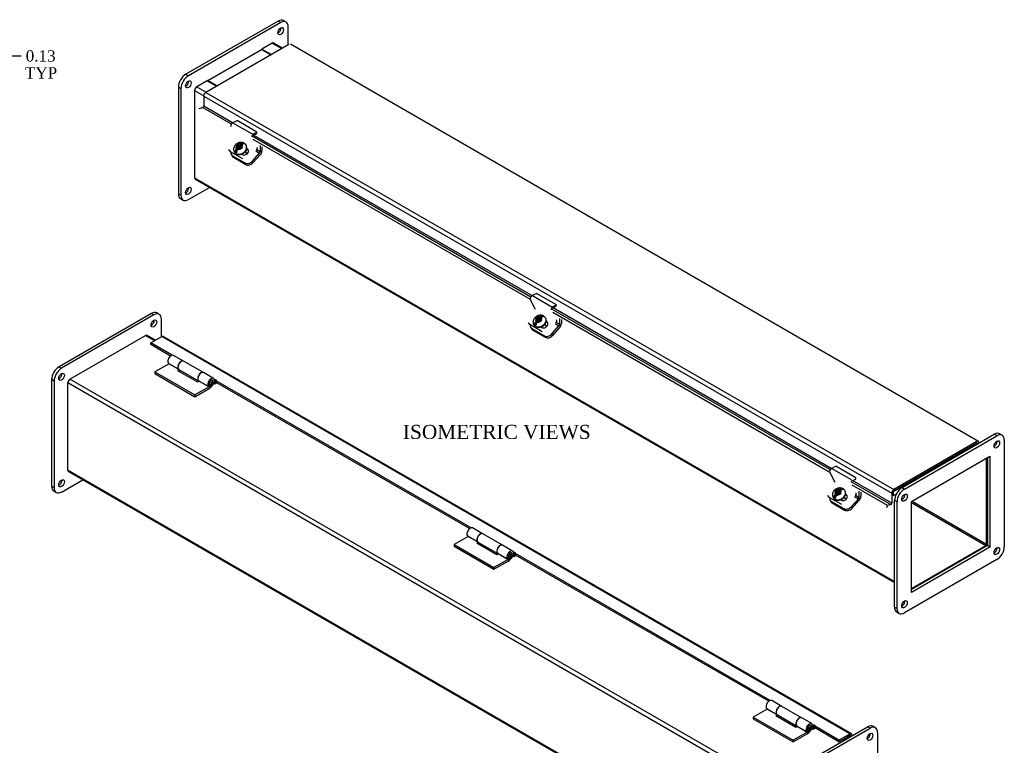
# Model space of a CAD drawing. Header units: inches. Extents: x 2 to 89.5, y 0.7 to 59.6.
# Tile 5 of 5: x 54.7 to 89.5, y 33.9 to 59.6. Entities that reach past the tile are written whole.
import ezdxf
from ezdxf.enums import TextEntityAlignment as Align

# ---------------------------------------------------------------- set-up
doc = ezdxf.new("R2010")
doc.units = ezdxf.units.IN
doc.header["$MEASUREMENT"] = 0
for name, color, linetype in [('COM40176', 7, 'CONTINUOUS'), ('COM49232', 7, 'CONTINUOUS'), ('COM49233', 7, 'CONTINUOUS'), ('COM50014', 7, 'CONTINUOUS'), ('COM52631', 7, 'CONTINUOUS'), ('COM71012', 7, 'CONTINUOUS'), ('DEFAULT', 7, 'CONTINUOUS'), ('GSK11095', 7, 'CONTINUOUS'), ('HNG11000', 7, 'CONTINUOUS'), ('SCS19419', 7, 'CONTINUOUS')]:
    doc.layers.add(name, color=color, linetype=linetype)
doc.styles.add('SEACAD_TIMES_NEW_ROMAN', font='times.ttf')

# ---------------------------------------------------------------- blocks, each defined once
blk = doc.blocks.new('GDIMGGROUP10')
at = {"layer": 'DEFAULT', "linetype": 'Continuous'}
for points in [[(53.155, 58.368), (53.155, 58.201), (53.655, 58.285)], [(54.28, 58.368), (53.78, 58.285), (54.28, 58.201)]]:
    blk.add_hatch(color=136, dxfattribs=at).paths.add_polyline_path(points)
at = {"layer": 'DEFAULT', "color": 136, "linetype": 'Continuous'}
for p, q in [((52.655, 58.285), (53.655, 58.285)), ((53.655, 57.011), (53.655, 58.485)), ((53.78, 56.636), (53.78, 58.485)), ((53.78, 58.285), (54.519, 58.285)), ((54.519, 58.285), (54.719, 58.285))]:
    blk.add_line(p, q, dxfattribs=at)
at = {"layer": 'DEFAULT', "color": 136, "linetype": 'Continuous', "style": 'SEACAD_TIMES_NEW_ROMAN'}
for s, p in [('0.13', (54.887, 58.485)), ('TYP', (54.859, 57.885))]:
    blk.add_text(s, height=0.4, dxfattribs=at).set_placement(p, align=Align.TOP_LEFT)

msp = doc.modelspace()

# ---------------------------------------------------------------- linework, layer by layer
at = {"layer": 'COM40176', "color": 7, "linetype": 'Continuous'}
for p, q in [((62.211, 55.918), (62.37, 55.994)), ((62.918, 55.51), (62.211, 55.918)), ((63.077, 55.585), (62.37, 55.994)), ((62.915, 55.461), (63.074, 55.537)), ((62.918, 55.51), (63.077, 55.585)), ((63.074, 55.537), (63.077, 55.585)), ((62.074, 54.968), (62.091, 54.935)), ((62.119, 54.921), (62.136, 54.888)), ((62.578, 54.634), (62.136, 54.888)), ((62.53, 54.803), (62.554, 54.789)), ((62.751, 54.957), (62.714, 54.978)), ((62.734, 54.989), (62.719, 54.998)), ((62.751, 54.957), (62.734, 54.989)), ((72.948, 49.296), (72.757, 49.66)), ((72.818, 49.794), (72.977, 49.87)), ((73.525, 49.386), (72.818, 49.794)), ((73.684, 49.462), (72.977, 49.87)), ((73.521, 49.337), (73.68, 49.413)), ((73.525, 49.386), (73.684, 49.462)), ((73.68, 49.413), (73.684, 49.462)), ((72.68, 48.844), (72.697, 48.811)), ((73.358, 48.833), (73.321, 48.855)), ((73.341, 48.866), (73.326, 48.875)), ((73.358, 48.833), (73.341, 48.866)), ((72.726, 48.797), (72.743, 48.765)), ((73.184, 48.51), (72.743, 48.765)), ((73.136, 48.679), (73.161, 48.665)), ((83.424, 43.67), (83.583, 43.746)), ((84.131, 43.262), (83.424, 43.67)), ((84.29, 43.338), (83.583, 43.746)), ((83.555, 43.173), (83.364, 43.536)), ((84.128, 43.214), (84.287, 43.29)), ((84.287, 43.29), (84.29, 43.338)), ((83.287, 42.72), (83.304, 42.688)), ((83.333, 42.673), (83.35, 42.641)), ((83.791, 42.386), (83.35, 42.641)), ((83.743, 42.555), (83.767, 42.541)), ((83.964, 42.71), (83.927, 42.731)), ((83.947, 42.742), (83.932, 42.751)), ((83.964, 42.71), (83.947, 42.742))]:
    msp.add_line(p, q, dxfattribs=at)
for centre, major_axis, ratio, start_param, end_param in [((62.206, 55.845), (-0.043, -0.0745), 0.57735, 3.839724, 5.934119), ((62.913, 55.437), (-0.0145, -0.0251), 0.57735, 3.839724, 5.934119), ((62.257, 55.023), (0.166, 0.088), 0.767256, 3.141593, 3.592107), ((62.644, 54.889), (-0.124, -0.065), 0.767256, 0.450514, 3.592107), ((62.661, 54.857), (-0.124, -0.065), 0.767256, 3.311973, 3.592107), ((63.03, 54.991), (-0.043, -0.0745), 0.57735, 1.22173, 2.792527), ((72.812, 49.721), (-0.043, -0.0745), 0.57735, 3.839724, 5.934119), ((73.519, 49.313), (-0.0145, -0.0251), 0.57735, 3.839724, 5.934119), ((73.251, 48.765), (-0.124, -0.065), 0.767256, 0.450514, 3.592107), ((73.268, 48.733), (-0.124, -0.065), 0.767256, 3.311973, 3.592107), ((73.637, 48.867), (-0.043, -0.0745), 0.57735, 1.22173, 2.792527), ((72.863, 48.899), (0.166, 0.088), 0.767256, 3.141593, 3.592107), ((83.419, 43.597), (-0.043, -0.0745), 0.57735, 3.839724, 5.934119), ((83.47, 42.775), (0.166, 0.088), 0.767256, 3.141593, 3.592107), ((83.857, 42.642), (-0.124, -0.065), 0.767256, 0.450514, 3.592107), ((83.874, 42.609), (-0.124, -0.065), 0.767256, 3.311973, 3.592107), ((84.243, 42.744), (-0.043, -0.0745), 0.57735, 1.22173, 2.792527)]:
    msp.add_ellipse(centre, major_axis=major_axis, ratio=ratio, start_param=start_param, end_param=end_param, dxfattribs=at)
at = {"layer": 'COM49232', "color": 7, "linetype": 'Continuous'}
for p, q in [((63.62, 58.738), (63.254, 58.527)), ((63.62, 58.738), (63.952, 58.546)), ((63.983, 58.565), (63.674, 58.743)), ((63.254, 58.527), (63.586, 58.335)), ((63.254, 58.502), (63.254, 58.527)), ((61.31, 57.404), (60.944, 57.193)), ((61.31, 57.404), (61.641, 57.213)), ((60.868, 57.061), (60.868, 53.971)), ((60.868, 57.061), (61.189, 56.875)), ((60.944, 57.193), (61.276, 57.002)), ((60.868, 53.971), (85.66, 39.657)), ((60.89, 53.922), (85.66, 39.621)), ((56.453, 46.832), (59.128, 48.376)), ((59.449, 48.191), (59.128, 48.376)), ((59.48, 48.21), (59.182, 48.382)), ((81.289, 32.492), (56.453, 46.832)), ((56.376, 43.61), (56.376, 46.699)), ((81.213, 32.36), (56.376, 46.699)), ((88.924, 40.98), (88.924, 44.03)), ((81.169, 29.295), (56.376, 43.61)), ((56.399, 43.56), (81.169, 29.259)), ((85.679, 42.736), (85.704, 42.722)), ((85.917, 42.599), (85.946, 42.582)), ((85.993, 42.731), (86.023, 42.714)), ((86.257, 42.461), (88.899, 40.936)), ((86.283, 42.505), (88.924, 40.98)), ((86.257, 39.411), (88.899, 40.936)), ((83.922, 34.062), (83.872, 34.09))]:
    msp.add_line(p, q, dxfattribs=at)
for centre, major_axis, start_param, end_param in [((63.62, 58.65), (-0.054, -0.0935), 3.141593, 3.926991), ((60.944, 57.105), (0.054, 0.0935), 0.785398, 2.356194), ((60.944, 54.015), (0.054, 0.0935), 2.356194, 3.141593), ((59.128, 48.288), (-0.054, -0.0935), 3.141593, 3.926991), ((56.453, 46.743), (-0.054, -0.0935), 3.926991, 5.497787), ((56.453, 43.654), (0.054, 0.0935), 2.356194, 3.141593), ((88.899, 40.965), (-0.018, -0.0312), 0.785398, 2.356194)]:
    msp.add_ellipse(centre, major_axis=major_axis, ratio=0.57735, start_param=start_param, end_param=end_param, dxfattribs=at)
at = {"layer": 'COM49233', "color": 7, "linetype": 'Continuous'}
for p, q in [((64.206, 58.693), (61.265, 56.995)), ((88.632, 44.627), (64.26, 58.699)), ((61.189, 56.863), (61.189, 56.504)), ((61.189, 56.863), (85.561, 42.792)), ((61.265, 56.995), (85.638, 42.924)), ((62.207, 55.916), (61.189, 56.504)), ((61.034, 56.422), (61.157, 56.457)), ((61.157, 56.457), (62.166, 55.875)), ((72.814, 49.792), (62.959, 55.482)), ((62.902, 55.45), (72.772, 49.751)), ((72.762, 49.651), (62.946, 55.318)), ((73.508, 49.326), (83.379, 43.627)), ((83.368, 43.527), (73.552, 49.194)), ((83.42, 43.668), (73.565, 49.358)), ((59.316, 48.114), (59.703, 48.338)), ((84.076, 34.267), (59.703, 48.338)), ((84.13, 34.272), (59.757, 48.343)), ((59.316, 48.056), (59.316, 48.114)), ((60.069, 47.679), (59.316, 48.114)), ((60.016, 47.651), (59.316, 48.056)), ((61.592, 46.8), (61.567, 46.815)), ((61.592, 46.741), (61.569, 46.755)), ((61.592, 46.8), (61.592, 46.741)), ((61.635, 46.717), (61.635, 46.775)), ((70.664, 41.562), (61.635, 46.775)), ((70.611, 41.534), (61.635, 46.717)), ((88.578, 44.622), (85.638, 42.924)), ((88.578, 44.563), (85.638, 42.865)), ((88.578, 44.563), (88.604, 44.548)), ((88.604, 44.534), (88.604, 44.548)), ((88.655, 44.564), (88.655, 44.578)), ((84.115, 43.203), (85.53, 42.386)), ((85.407, 42.35), (84.159, 43.071)), ((85.561, 42.433), (84.172, 43.235)), ((85.561, 42.792), (85.561, 42.433)), ((85.612, 42.821), (85.612, 42.697)), ((85.394, 42.286), (85.407, 42.35)), ((85.53, 42.386), (85.407, 42.35)), ((72.188, 40.683), (72.162, 40.697)), ((72.188, 40.624), (72.164, 40.637)), ((72.188, 40.683), (72.188, 40.624)), ((72.23, 40.599), (72.23, 40.658)), ((81.26, 35.445), (72.23, 40.658)), ((81.206, 35.417), (72.23, 40.599)), ((82.783, 34.565), (82.757, 34.58)), ((82.783, 34.565), (82.783, 34.507)), ((83.688, 34.043), (82.825, 34.541)), ((82.825, 34.482), (82.825, 34.541)), ((82.783, 34.507), (82.76, 34.52)), ((83.688, 33.984), (82.825, 34.482)), ((83.688, 34.043), (84.076, 34.267)), ((83.688, 33.984), (84.076, 34.208)), ((84.101, 34.193), (84.101, 34.166)), ((84.152, 34.223), (84.152, 34.195)), ((83.688, 33.984), (83.688, 34.043))]:
    msp.add_line(p, q, dxfattribs=at)
for centre, major_axis, start_param, end_param in [((61.265, 56.907), (0.054, 0.0935), 0.785398, 2.356194), ((61.163, 56.489), (0.018, 0.0312), 3.682645, 5.497787), ((59.703, 48.25), (-0.054, -0.0935), 3.141593, 3.926991), ((61.614, 46.788), (-0.03, 0), 2.356194, 5.497787), ((61.614, 46.729), (-0.03, 0), 3.926991, 5.497787), ((88.578, 44.534), (-0.018, -0.0312), 2.356194, 3.926991), ((88.578, 44.534), (-0.054, -0.0935), 2.356194, 3.141593), ((85.638, 42.836), (0.054, 0.0935), 0.785398, 2.356194), ((85.638, 42.836), (0.018, 0.0312), 0.785398, 2.356194), ((85.536, 42.418), (0.018, 0.0312), 3.682645, 5.497787), ((72.209, 40.67), (-0.03, 0), 2.356194, 5.497787), ((72.209, 40.612), (-0.03, 0), 3.926991, 5.497787), ((82.804, 34.553), (-0.03, 0), 2.356194, 5.497787), ((82.804, 34.494), (-0.03, 0), 3.926991, 5.497787), ((84.076, 34.178), (-0.054, -0.0935), 2.356194, 3.926991), ((84.076, 34.178), (-0.018, -0.0312), 2.356194, 3.926991)]:
    msp.add_ellipse(centre, major_axis=major_axis, ratio=0.57735, start_param=start_param, end_param=end_param, dxfattribs=at)
at = {"layer": 'COM50014', "color": 7, "linetype": 'Continuous'}
for p, q in [((61.332, 57.417), (63.232, 58.514)), ((63.232, 58.514), (63.564, 58.323)), ((61.663, 57.225), (61.332, 57.417)), ((61.332, 57.417), (61.332, 57.392))]:
    msp.add_line(p, q, dxfattribs=at)
at = {"layer": 'COM52631', "color": 7, "linetype": 'Continuous'}
for p, q in [((63.187, 55.107), (63.187, 54.888)), ((62.165, 54.793), (62.194, 54.739)), ((62.906, 54.549), (63.168, 54.842)), ((62.934, 54.496), (63.196, 54.788)), ((63.035, 54.918), (63.168, 54.842)), ((63.187, 54.888), (63.068, 54.957)), ((63.254, 55.069), (63.254, 54.927)), ((62.211, 54.747), (62.652, 54.492)), ((62.211, 54.747), (62.24, 54.693)), ((62.24, 54.693), (62.681, 54.438)), ((62.652, 54.492), (62.681, 54.438)), ((62.906, 54.549), (62.934, 54.496)), ((73.794, 48.765), (73.674, 48.834)), ((73.794, 48.984), (73.794, 48.765)), ((73.861, 48.945), (73.861, 48.804)), ((72.772, 48.67), (72.8, 48.616)), ((72.818, 48.623), (73.259, 48.368)), ((72.818, 48.623), (72.846, 48.569)), ((72.846, 48.569), (73.287, 48.314)), ((73.512, 48.426), (73.774, 48.718)), ((73.541, 48.372), (73.803, 48.664)), ((73.641, 48.795), (73.774, 48.718)), ((73.259, 48.368), (73.287, 48.314)), ((73.512, 48.426), (73.541, 48.372)), ((84.119, 42.302), (84.381, 42.594)), ((84.248, 42.671), (84.381, 42.594)), ((84.4, 42.641), (84.281, 42.71)), ((84.4, 42.86), (84.4, 42.641)), ((84.468, 42.821), (84.468, 42.68)), ((83.378, 42.546), (83.407, 42.492)), ((83.424, 42.499), (83.866, 42.244)), ((83.424, 42.499), (83.453, 42.445)), ((83.453, 42.445), (83.894, 42.19)), ((83.866, 42.244), (83.894, 42.19)), ((84.119, 42.302), (84.147, 42.248)), ((84.147, 42.248), (84.409, 42.54))]:
    msp.add_line(p, q, dxfattribs=at)
for centre, major_axis, ratio, start_param, end_param in [((62.332, 54.881), (0.166, 0.088), 0.767256, 2.563482, 3.592107), ((63.153, 54.869), (-0.024, -0.0416), 0.57735, 1.22173, 2.356194), ((63.153, 54.869), (-0.072, -0.124), 0.57735, 1.22173, 2.356194), ((62.36, 54.827), (0.166, 0.088), 0.767256, 3.141593, 3.592107), ((62.773, 54.626), (-0.166, -0.088), 0.767256, 0.450514, 2.021311), ((62.801, 54.572), (-0.166, -0.088), 0.767256, 0.450514, 2.021311), ((72.938, 48.757), (0.166, 0.088), 0.767256, 2.563482, 3.592107), ((72.967, 48.703), (0.166, 0.088), 0.767256, 3.141593, 3.592107), ((73.76, 48.745), (-0.024, -0.0416), 0.57735, 1.22173, 2.356194), ((73.76, 48.745), (-0.072, -0.124), 0.57735, 1.22173, 2.356194), ((73.379, 48.502), (-0.166, -0.088), 0.767256, 0.450514, 2.021311), ((73.408, 48.449), (-0.166, -0.088), 0.767256, 0.450514, 2.021311), ((83.545, 42.633), (0.166, 0.088), 0.767256, 2.563482, 3.592107), ((84.366, 42.621), (-0.024, -0.0416), 0.57735, 1.22173, 2.356194), ((84.366, 42.621), (-0.071, -0.124), 0.57735, 1.22173, 2.356194), ((83.573, 42.58), (0.166, 0.088), 0.767256, 3.141593, 3.592107), ((83.986, 42.379), (-0.166, -0.088), 0.767256, 0.450514, 2.021311), ((84.014, 42.325), (-0.166, -0.088), 0.767256, 0.450514, 2.021311)]:
    msp.add_ellipse(centre, major_axis=major_axis, ratio=ratio, start_param=start_param, end_param=end_param, dxfattribs=at)
at = {"layer": 'COM71012', "color": 7, "linetype": 'Continuous'}
for p, q in [((63.829, 59.522), (60.558, 57.634)), ((63.917, 59.471), (60.647, 57.583)), ((63.917, 59.471), (63.829, 59.522)), ((64.104, 59.49), (64.016, 59.541)), ((64.182, 58.68), (64.182, 59.318)), ((63.674, 58.743), (63.674, 58.744)), ((63.674, 58.744), (63.674, 58.744)), ((60.558, 57.634), (60.647, 57.583)), ((60.293, 57.175), (60.293, 53.398)), ((60.381, 57.124), (60.293, 57.175)), ((60.381, 57.124), (60.381, 53.347)), ((60.891, 57.137), (60.89, 57.136)), ((60.89, 57.136), (60.89, 57.135)), ((60.89, 53.922), (60.89, 53.922)), ((60.89, 53.922), (60.89, 53.922)), ((60.293, 53.398), (60.381, 53.347)), ((60.647, 53.194), (61.398, 53.628)), ((60.371, 53.227), (60.459, 53.176)), ((59.613, 49.128), (59.525, 49.179)), ((59.338, 49.16), (56.067, 47.272)), ((59.426, 49.109), (56.156, 47.221)), ((59.426, 49.109), (59.338, 49.16)), ((59.691, 48.331), (59.691, 48.956)), ((59.183, 48.382), (59.182, 48.382)), ((59.183, 48.382), (59.183, 48.382)), ((56.067, 47.272), (56.156, 47.221)), ((55.802, 46.813), (55.802, 43.037)), ((55.89, 46.762), (55.802, 46.813)), ((55.89, 46.762), (55.89, 42.986)), ((85.926, 42.988), (89.196, 44.876)), ((86.014, 42.937), (89.284, 44.825)), ((89.284, 44.825), (89.196, 44.876)), ((89.472, 44.844), (89.384, 44.895)), ((89.55, 44.672), (89.55, 40.896)), ((86.257, 42.49), (89.041, 44.098)), ((88.953, 44.047), (88.953, 40.934)), ((89.041, 44.098), (89.041, 40.883)), ((56.156, 42.832), (56.907, 43.266)), ((56.399, 43.56), (56.399, 43.56)), ((56.399, 43.56), (56.399, 43.56)), ((55.802, 43.037), (55.89, 42.986)), ((85.926, 42.988), (86.014, 42.937)), ((55.88, 42.865), (55.968, 42.814)), ((85.66, 38.753), (85.66, 42.529)), ((85.749, 42.478), (85.66, 42.529)), ((85.749, 38.701), (85.749, 42.478)), ((86.257, 39.276), (86.257, 42.49)), ((88.953, 40.934), (86.257, 39.378)), ((89.041, 40.883), (86.257, 39.276)), ((89.041, 40.883), (88.953, 40.934)), ((89.284, 40.437), (86.014, 38.548)), ((85.66, 38.753), (85.749, 38.701)), ((85.738, 38.581), (85.827, 38.53)), ((84.981, 34.482), (84.892, 34.533)), ((81.435, 32.626), (84.705, 34.514)), ((81.523, 32.575), (84.793, 34.463)), ((84.793, 34.463), (84.705, 34.514)), ((85.059, 34.31), (85.059, 30.534))]:
    msp.add_line(p, q, dxfattribs=at)
for centre in [(63.917, 59.165), (60.647, 57.277), (60.647, 53.501), (59.426, 48.803), (56.156, 46.915), (89.284, 44.519), (56.156, 43.139), (86.014, 42.631), (89.284, 40.743), (86.014, 38.855), (84.793, 34.157)]:
    msp.add_ellipse(centre, major_axis=(0.07, 0.122), ratio=0.57735, dxfattribs=at)
for centre, major_axis, start_param, end_param in [((63.829, 59.216), (-0.187, -0.325), 3.141593, 3.926991), ((63.917, 59.165), (-0.187, -0.325), 2.356194, 3.926991), ((63.829, 59.216), (0.07, 0.122), 3.821986, 5.602792), ((60.558, 57.328), (-0.188, -0.325), 3.926991, 5.497787), ((60.647, 57.277), (0.188, 0.325), 0.785398, 2.356194), ((60.558, 57.328), (0.07, 0.122), 3.821986, 5.602792), ((60.558, 53.552), (0.188, 0.325), 2.356194, 3.141593), ((60.558, 53.552), (0.07, 0.122), 3.821986, 5.602792), ((60.647, 53.501), (0.188, 0.325), 2.356194, 3.926991), ((59.338, 48.854), (-0.187, -0.325), 3.141593, 3.926991), ((59.338, 48.854), (0.07, 0.122), 3.821986, 5.602792), ((59.426, 48.803), (-0.187, -0.325), 2.356194, 3.926991), ((56.067, 46.966), (-0.188, -0.325), 3.926991, 5.497787), ((56.156, 46.915), (0.188, 0.325), 0.785398, 2.356194), ((56.067, 46.966), (0.07, 0.122), 3.821986, 5.602792), ((89.196, 44.57), (-0.188, -0.325), 3.141593, 3.926991), ((89.284, 44.519), (-0.188, -0.325), 2.356194, 3.926991), ((89.196, 44.57), (0.07, 0.122), 3.821986, 5.602792), ((56.067, 43.19), (0.07, 0.122), 3.821986, 5.602792), ((56.067, 43.19), (0.187, 0.325), 2.356194, 3.141593), ((56.156, 43.139), (0.187, 0.325), 2.356194, 3.926991), ((85.926, 42.682), (-0.188, -0.325), 3.926991, 5.497787), ((86.014, 42.631), (0.187, 0.325), 0.785398, 2.356194), ((85.926, 42.682), (0.07, 0.122), 3.821986, 5.602792), ((89.196, 40.794), (0.07, 0.122), 3.821986, 5.602792), ((89.284, 40.743), (-0.188, -0.325), 0.785398, 2.356194), ((85.926, 38.906), (0.188, 0.325), 2.356194, 3.141593), ((85.926, 38.906), (0.07, 0.122), 3.821986, 5.602792), ((86.014, 38.855), (0.188, 0.325), 2.356194, 3.926991), ((84.705, 34.208), (-0.188, -0.325), 3.141593, 3.926991), ((84.793, 34.157), (-0.188, -0.325), 2.356194, 3.926991), ((84.705, 34.208), (0.07, 0.122), 3.821986, 5.602792)]:
    msp.add_ellipse(centre, major_axis=major_axis, ratio=0.57735, start_param=start_param, end_param=end_param, dxfattribs=at)
at = {"layer": 'GSK11095', "color": 7, "linetype": 'Continuous'}
for p, q in [((88.074, 44.271), (88.604, 44.578)), ((88.604, 44.578), (88.604, 44.534)), ((88.074, 44.271), (86.129, 43.149)), ((88.074, 44.271), (88.074, 44.228)), ((88.074, 44.271), (88.074, 44.271)), ((88.074, 44.271), (88.074, 44.271)), ((88.074, 44.271), (88.074, 44.271)), ((88.074, 44.228), (88.074, 44.271)), ((85.612, 42.85), (86.142, 43.157)), ((86.129, 43.149), (86.129, 43.149)), ((86.142, 43.157), (86.142, 43.157)), ((86.142, 43.157), (86.142, 43.113)), ((86.142, 43.157), (86.142, 43.157)), ((85.612, 42.697), (85.612, 42.85)), ((85.722, 42.761), (85.612, 42.697)), ((85.612, 42.697), (85.612, 42.697)), ((85.612, 42.697), (85.612, 42.697)), ((84.101, 34.223), (83.969, 34.146)), ((84.101, 34.166), (84.101, 34.223)), ((83.969, 34.146), (83.969, 34.089))]:
    msp.add_line(p, q, dxfattribs=at)
at = {"layer": 'HNG11000', "color": 7, "linetype": 'Continuous'}
for p, q in [((60.475, 47.47), (60.122, 47.674)), ((61.179, 47.064), (60.479, 47.468)), ((59.965, 47.377), (59.463, 47.087)), ((59.463, 47.087), (59.463, 47.026)), ((59.463, 47.087), (60.877, 46.271)), ((59.937, 47.397), (60.29, 47.193)), ((59.965, 47.377), (60.301, 47.182)), ((60.317, 47.172), (60.266, 47.142)), ((60.266, 47.142), (60.973, 46.734)), ((60.29, 47.193), (60.291, 47.194)), ((60.31, 47.176), (61.01, 46.772)), ((59.463, 47.026), (60.877, 46.209)), ((60.973, 46.734), (61.026, 46.764)), ((60.997, 46.784), (61.351, 46.58)), ((61.026, 46.764), (61.379, 46.56)), ((61.536, 46.858), (61.183, 47.062)), ((61.635, 46.741), (61.585, 46.712)), ((61.379, 46.56), (60.877, 46.271)), ((60.877, 46.209), (61.379, 46.499)), ((61.351, 46.58), (61.396, 46.639)), ((61.585, 46.651), (61.543, 46.675)), ((61.585, 46.712), (61.563, 46.725)), ((61.585, 46.712), (61.585, 46.651)), ((61.667, 46.698), (61.585, 46.651)), ((60.877, 46.271), (60.877, 46.209)), ((71.071, 41.353), (70.717, 41.557)), ((70.56, 41.26), (70.059, 40.97)), ((70.532, 41.279), (70.885, 41.075)), ((70.56, 41.26), (70.897, 41.065)), ((71.774, 40.947), (71.074, 41.351)), ((70.059, 40.97), (70.059, 40.909)), ((70.059, 40.97), (71.473, 40.153)), ((70.059, 40.909), (71.473, 40.092)), ((70.913, 41.055), (70.861, 41.025)), ((70.861, 41.025), (71.568, 40.617)), ((70.885, 41.075), (70.886, 41.077)), ((70.906, 41.059), (71.606, 40.655)), ((72.131, 40.741), (71.778, 40.945)), ((71.568, 40.617), (71.621, 40.647)), ((71.592, 40.667), (71.946, 40.463)), ((71.621, 40.647), (71.974, 40.443)), ((71.946, 40.463), (71.991, 40.522)), ((72.18, 40.534), (72.138, 40.558)), ((72.18, 40.595), (72.158, 40.608)), ((72.23, 40.624), (72.18, 40.595)), ((72.18, 40.595), (72.18, 40.534)), ((72.262, 40.581), (72.18, 40.534)), ((71.974, 40.443), (71.473, 40.153)), ((71.473, 40.092), (71.974, 40.382)), ((71.473, 40.153), (71.473, 40.092)), ((81.666, 35.236), (81.313, 35.44)), ((82.37, 34.83), (81.67, 35.234)), ((81.155, 35.142), (80.654, 34.853)), ((81.127, 35.162), (81.481, 34.958)), ((81.155, 35.142), (81.492, 34.948)), ((81.508, 34.938), (81.456, 34.908)), ((81.456, 34.908), (82.163, 34.5)), ((81.481, 34.958), (81.482, 34.96)), ((81.501, 34.942), (82.201, 34.537)), ((80.654, 34.853), (80.654, 34.791)), ((80.654, 34.853), (82.068, 34.036)), ((80.654, 34.791), (82.068, 33.975)), ((82.163, 34.5), (82.216, 34.53)), ((82.188, 34.55), (82.541, 34.346)), ((82.216, 34.53), (82.57, 34.326)), ((82.727, 34.624), (82.373, 34.828)), ((82.57, 34.326), (82.068, 34.036)), ((82.068, 33.975), (82.57, 34.265)), ((82.541, 34.346), (82.586, 34.404)), ((82.775, 34.416), (82.733, 34.441)), ((82.775, 34.478), (82.753, 34.49)), ((82.825, 34.507), (82.775, 34.478)), ((82.775, 34.478), (82.775, 34.416)), ((82.857, 34.464), (82.775, 34.416)), ((82.068, 34.036), (82.068, 33.975))]:
    msp.add_line(p, q, dxfattribs=at)
for centre in [(61.444, 46.741), (72.04, 40.624), (82.635, 34.507)]:
    msp.add_arc(centre, 0.0681, 357.7118, 58.8784, dxfattribs=at)
for centre, major_axis, start_param, end_param in [((60.038, 47.528), (-0.084, -0.146), 3.141593, 6.059014), ((60.391, 47.324), (-0.084, -0.146), 3.120697, 6.059014), ((60.395, 47.322), (0.084, 0.146), 0, 3.141593), ((60.318, 47.372), (-0.16, -0.276), 0.785398, 0.995157), ((61.098, 46.916), (-0.084, -0.146), 3.141593, 6.059014), ((61.095, 46.918), (0.084, 0.146), -0.020979, 3.327333), ((61.452, 46.712), (-0.084, -0.146), 1.550479, 6.059014), ((61.452, 46.712), (-0.0469, -0.0812), 1.551176, 6.059014), ((61.379, 46.76), (-0.122, -0.212), 0.785398, 1.54262), ((61.379, 46.76), (-0.16, -0.276), 0.785398, 1.544273), ((70.633, 41.411), (-0.084, -0.146), 3.141593, 6.059014), ((70.986, 41.207), (-0.084, -0.146), 3.12064, 6.059014), ((70.99, 41.205), (0.084, 0.146), 0, 3.141593), ((70.914, 41.255), (-0.16, -0.276), 0.785398, 0.995157), ((71.694, 40.799), (-0.084, -0.146), 3.141593, 6.059014), ((71.69, 40.801), (0.084, 0.146), -0.020953, 3.327333), ((72.047, 40.595), (-0.084, -0.146), 1.550479, 6.059014), ((72.047, 40.595), (-0.0469, -0.0812), 1.551176, 6.059014), ((71.974, 40.642), (-0.122, -0.212), 0.785398, 1.54262), ((71.974, 40.642), (-0.16, -0.276), 0.785398, 1.544273), ((81.228, 35.294), (-0.084, -0.146), 3.141593, 6.059014), ((81.582, 35.09), (-0.084, -0.146), 3.120644, 6.059014), ((81.585, 35.088), (0.084, 0.146), 0, 3.141593), ((81.509, 35.138), (-0.16, -0.276), 0.785398, 0.995157), ((82.289, 34.682), (-0.084, -0.146), 3.141593, 6.059014), ((82.285, 34.684), (0.084, 0.146), -0.020953, 3.327333), ((82.642, 34.477), (-0.084, -0.146), 1.550479, 6.059014), ((82.642, 34.477), (-0.0469, -0.0812), 1.551176, 6.059014), ((82.57, 34.525), (-0.122, -0.212), 0.785398, 1.54262), ((82.57, 34.525), (-0.16, -0.276), 0.785398, 1.544273)]:
    msp.add_ellipse(centre, major_axis=major_axis, ratio=0.57735, start_param=start_param, end_param=end_param, dxfattribs=at)
for centre in [(61.469, 46.702), (72.065, 40.584), (82.66, 34.467)]:
    msp.add_ellipse(centre, major_axis=(-0.02, -0.0346), ratio=0.57735, dxfattribs=at)
for points in [[(61.39, 46.645), (61.394, 46.642), (61.405, 46.636), (61.426, 46.635), (61.449, 46.64), (61.472, 46.653), (61.493, 46.675), (61.509, 46.706), (61.511, 46.727), (61.512, 46.738)], [(71.985, 40.528), (71.99, 40.525), (72, 40.519), (72.021, 40.517), (72.044, 40.523), (72.067, 40.536), (72.088, 40.558), (72.104, 40.589), (72.107, 40.609), (72.108, 40.621)], [(82.58, 34.411), (82.585, 34.408), (82.595, 34.402), (82.617, 34.4), (82.64, 34.405), (82.662, 34.419), (82.683, 34.441), (82.699, 34.471), (82.702, 34.492), (82.703, 34.504)]]:
    msp.add_open_spline(points, degree=3, knots=[0, 0, 0, 0, 0.081823, 0.210234, 0.335141, 0.473554, 0.638531, 0.821259, 1, 1, 1, 1], dxfattribs=at)
at = {"layer": 'SCS19419', "color": 7, "linetype": 'Continuous'}
for p, q in [((62.389, 55.143), (62.383, 55.147)), ((62.405, 55.104), (62.383, 55.147)), ((62.429, 55.12), (62.389, 55.143)), ((62.429, 55.12), (62.463, 55.128)), ((62.448, 55.083), (62.429, 55.12)), ((62.498, 55.167), (62.463, 55.128)), ((62.463, 55.128), (62.482, 55.091)), ((62.482, 55.091), (62.587, 55.209)), ((62.601, 55.203), (62.492, 55.081)), ((62.512, 55.099), (62.547, 55.138)), ((62.705, 55.098), (62.696, 55.115)), ((62.271, 54.891), (62.28, 54.874)), ((62.3, 54.888), (62.405, 55.005)), ((62.415, 54.996), (62.306, 54.874)), ((62.338, 55.097), (62.344, 55.093)), ((62.342, 54.854), (62.35, 54.863)), ((62.344, 55.093), (62.384, 55.07)), ((62.386, 55.042), (62.35, 55.003)), ((62.405, 55.104), (62.378, 55.074)), ((62.384, 55.07), (62.403, 55.033)), ((62.386, 55.042), (62.384, 55.07)), ((62.405, 55.005), (62.386, 55.042)), ((62.4, 54.975), (62.435, 55.014)), ((62.403, 55.033), (62.405, 55.005)), ((62.436, 55.078), (62.404, 55.042)), ((62.404, 55.042), (62.439, 55.022)), ((62.452, 55.077), (62.405, 55.104)), ((62.439, 55.022), (62.407, 54.986)), ((62.407, 54.986), (62.409, 54.985)), ((62.428, 55.028), (62.449, 55.052)), ((62.469, 55.021), (62.435, 55.014)), ((62.471, 55.057), (62.436, 55.078)), ((62.449, 55.052), (62.436, 55.078)), ((62.442, 55.015), (62.439, 55.022)), ((62.482, 55.091), (62.448, 55.083)), ((62.449, 55.052), (62.484, 55.032)), ((62.469, 55.021), (62.507, 55)), ((62.503, 55.093), (62.471, 55.057)), ((62.484, 55.032), (62.471, 55.057)), ((62.484, 55.032), (62.516, 55.067)), ((62.513, 55.087), (62.503, 55.093)), ((62.514, 55.073), (62.503, 55.093)), ((62.506, 55.037), (62.522, 55.055)), ((62.542, 55.017), (62.506, 55.037)), ((62.52, 55.011), (62.506, 55.037)), ((62.507, 55), (62.515, 54.994)), ((62.512, 55.099), (62.514, 55.071)), ((62.551, 55.05), (62.514, 55.071)), ((62.514, 55.071), (62.533, 55.034)), ((62.56, 55.045), (62.551, 55.05)), ((62.723, 54.813), (62.675, 54.904)), ((72.907, 48.764), (73.012, 48.882)), ((73.022, 48.872), (72.913, 48.75)), ((72.945, 48.973), (72.951, 48.97)), ((72.951, 48.97), (72.991, 48.947)), ((72.992, 48.918), (72.957, 48.879)), ((73.012, 48.981), (72.985, 48.95)), ((72.996, 49.02), (72.99, 49.023)), ((73.012, 48.981), (72.99, 49.023)), ((72.991, 48.947), (73.01, 48.91)), ((72.992, 48.918), (72.991, 48.947)), ((73.012, 48.882), (72.992, 48.918)), ((73.036, 48.997), (72.996, 49.02)), ((73.007, 48.851), (73.042, 48.89)), ((73.042, 48.954), (73.01, 48.918)), ((73.01, 48.918), (73.046, 48.898)), ((73.01, 48.91), (73.012, 48.882)), ((73.059, 48.953), (73.012, 48.981)), ((73.046, 48.898), (73.014, 48.862)), ((73.014, 48.862), (73.016, 48.861)), ((73.034, 48.904), (73.056, 48.928)), ((73.036, 48.997), (73.069, 49.004)), ((73.055, 48.96), (73.036, 48.997)), ((73.078, 48.934), (73.042, 48.954)), ((73.056, 48.928), (73.042, 48.954)), ((73.076, 48.898), (73.042, 48.89)), ((73.049, 48.892), (73.046, 48.898)), ((73.089, 48.967), (73.055, 48.96)), ((73.056, 48.928), (73.091, 48.908)), ((73.105, 49.044), (73.069, 49.004)), ((73.069, 49.004), (73.089, 48.967)), ((73.076, 48.898), (73.113, 48.876)), ((73.11, 48.969), (73.078, 48.934)), ((73.091, 48.908), (73.078, 48.934)), ((73.089, 48.967), (73.194, 49.085)), ((73.091, 48.908), (73.123, 48.943)), ((73.208, 49.079), (73.099, 48.958)), ((73.119, 48.964), (73.11, 48.969)), ((73.12, 48.949), (73.11, 48.969)), ((73.113, 48.913), (73.129, 48.931)), ((73.148, 48.893), (73.113, 48.913)), ((73.126, 48.888), (73.113, 48.913)), ((73.113, 48.876), (73.122, 48.871)), ((73.119, 48.976), (73.154, 49.015)), ((73.119, 48.976), (73.12, 48.948)), ((73.158, 48.926), (73.12, 48.948)), ((73.12, 48.948), (73.14, 48.911)), ((73.167, 48.921), (73.158, 48.926)), ((73.312, 48.974), (73.303, 48.991)), ((72.878, 48.768), (72.887, 48.751)), ((72.948, 48.73), (72.957, 48.739)), ((73.33, 48.689), (73.282, 48.78)), ((83.711, 42.92), (83.676, 42.881)), ((83.695, 42.844), (83.8, 42.961)), ((83.814, 42.956), (83.705, 42.834)), ((83.485, 42.644), (83.494, 42.627)), ((83.513, 42.64), (83.618, 42.758)), ((83.628, 42.748), (83.519, 42.627)), ((83.551, 42.849), (83.558, 42.846)), ((83.555, 42.606), (83.563, 42.615)), ((83.558, 42.846), (83.597, 42.823)), ((83.599, 42.795), (83.564, 42.755)), ((83.619, 42.857), (83.591, 42.826)), ((83.602, 42.896), (83.596, 42.899)), ((83.619, 42.857), (83.596, 42.899)), ((83.597, 42.823), (83.617, 42.786)), ((83.599, 42.795), (83.597, 42.823)), ((83.618, 42.758), (83.599, 42.795)), ((83.642, 42.873), (83.602, 42.896)), ((83.614, 42.727), (83.648, 42.766)), ((83.649, 42.83), (83.617, 42.795)), ((83.617, 42.795), (83.652, 42.774)), ((83.617, 42.786), (83.618, 42.758)), ((83.666, 42.83), (83.619, 42.857)), ((83.652, 42.774), (83.62, 42.738)), ((83.62, 42.738), (83.622, 42.737)), ((83.641, 42.781), (83.662, 42.805)), ((83.642, 42.873), (83.676, 42.881)), ((83.662, 42.836), (83.642, 42.873)), ((83.682, 42.774), (83.648, 42.766)), ((83.684, 42.81), (83.649, 42.83)), ((83.662, 42.805), (83.649, 42.83)), ((83.656, 42.768), (83.652, 42.774)), ((83.695, 42.844), (83.662, 42.836)), ((83.662, 42.805), (83.698, 42.784)), ((83.676, 42.881), (83.695, 42.844)), ((83.682, 42.774), (83.72, 42.752)), ((83.716, 42.846), (83.684, 42.81)), ((83.698, 42.784), (83.684, 42.81)), ((83.698, 42.784), (83.729, 42.82)), ((83.726, 42.84), (83.716, 42.846)), ((83.727, 42.826), (83.716, 42.846)), ((83.72, 42.789), (83.736, 42.807)), ((83.755, 42.769), (83.72, 42.789)), ((83.733, 42.764), (83.72, 42.789)), ((83.72, 42.752), (83.728, 42.747)), ((83.725, 42.852), (83.76, 42.891)), ((83.725, 42.852), (83.727, 42.824)), ((83.765, 42.802), (83.727, 42.824)), ((83.727, 42.824), (83.746, 42.787)), ((83.773, 42.797), (83.765, 42.802)), ((83.936, 42.565), (83.888, 42.656)), ((83.918, 42.851), (83.909, 42.868))]:
    msp.add_line(p, q, dxfattribs=at)
for centre, radius, start, end in [((65.163, 52.61), 3.764, 137.621, 138.6442), ((62.531, 55.049), 0.169, 65.6048, 70.669), ((62.538, 55.042), 0.173, 25.265, 66.0718), ((62.491, 54.872), 0.192, 137.2228, 175.3731), ((62.318, 54.888), 0.0184, 179.6714, 228.8133), ((62.545, 54.842), 0.196, 137.5162, 174.9628), ((64.5, 53.261), 2.635, 137.402, 138.8633), ((73.098, 48.749), 0.192, 137.2228, 175.3731), ((75.77, 46.486), 3.764, 137.621, 138.6442), ((73.151, 48.719), 0.196, 137.5162, 174.9628), ((75.107, 47.137), 2.635, 137.402, 138.8633), ((73.138, 48.926), 0.169, 65.6048, 70.669), ((73.144, 48.918), 0.173, 25.265, 66.0718), ((72.925, 48.764), 0.0184, 179.6714, 228.8133), ((83.745, 42.802), 0.169, 65.6048, 70.669), ((83.751, 42.794), 0.173, 25.265, 66.0718), ((83.704, 42.625), 0.192, 137.2228, 175.3731), ((83.532, 42.64), 0.0184, 179.6714, 228.8133), ((86.377, 40.362), 3.764, 137.621, 138.6442), ((83.758, 42.595), 0.196, 137.5162, 174.9628), ((85.713, 41.013), 2.635, 137.402, 138.8633)]:
    msp.add_arc(centre, radius, start, end, dxfattribs=at)
for centre, major_axis, ratio, start_param, end_param in [((62.484, 55.003), (-0.212, -0.112), 0.767256, 0.004679, 3.147751), ((62.448, 55.071), (0.106, 0.056), 0.767256, 0.733956, 1.725342), ((62.448, 55.071), (-0.106, -0.056), 0.767256, 2.317279, 3.283563), ((62.47, 55.029), (0.205, 0.108), 0.767256, 0.335922, 0.552573), ((62.493, 54.986), (0.212, 0.112), 0.767256, 3.141593, 6.283185), ((62.47, 55.029), (-0.205, -0.108), 0.767256, 0.348456, 0.565106), ((62.448, 55.071), (0.106, 0.056), 0.767256, 2.317279, 3.308665), ((62.448, 55.071), (-0.106, -0.056), 0.767256, 0.759058, 1.725342), ((62.428, 55.019), (-0.0261, 0.0234), 0.279258, 0.645091, 0.934843), ((62.412, 55.001), (0.00745, -0.00667), 0.279258, 3.786684, 5.35748), ((62.473, 55.069), (-0.0261, 0.0234), 0.279258, 0.645091, 0.934843), ((62.489, 55.087), (-0.00745, 0.00667), 0.279258, 0.645091, 2.215887), ((62.508, 55.049), (0.0261, -0.0234), 0.279258, 0.355339, 0.645091), ((73.09, 48.88), (-0.212, -0.112), 0.767256, 0.004679, 3.147751), ((73.099, 48.863), (0.212, 0.112), 0.767256, 3.141593, 6.283185), ((73.055, 48.948), (0.106, 0.056), 0.767256, 2.317279, 3.308665), ((73.055, 48.948), (0.106, 0.056), 0.767256, 0.733956, 1.725342), ((73.055, 48.948), (-0.106, -0.056), 0.767256, 0.759058, 1.725342), ((73.035, 48.895), (-0.0261, 0.0234), 0.279258, 0.645091, 0.934843), ((73.019, 48.878), (0.00745, -0.00667), 0.279258, 3.786684, 5.35748), ((73.08, 48.945), (-0.0261, 0.0234), 0.279258, 0.645091, 0.934843), ((73.096, 48.963), (-0.00745, 0.00667), 0.279258, 0.645091, 2.215887), ((73.115, 48.925), (0.0261, -0.0234), 0.279258, 0.355339, 0.645091), ((73.055, 48.948), (-0.106, -0.056), 0.767256, 2.317279, 3.283563), ((73.077, 48.905), (0.205, 0.108), 0.767256, 0.335922, 0.552573), ((73.077, 48.905), (-0.205, -0.108), 0.767256, 0.348456, 0.565106), ((83.661, 42.824), (0.106, 0.056), 0.767256, 0.733956, 1.725342), ((83.684, 42.781), (0.205, 0.108), 0.767256, 0.335922, 0.552573), ((83.697, 42.756), (-0.212, -0.112), 0.767256, 0.004679, 3.147751), ((83.706, 42.739), (0.212, 0.112), 0.767256, 3.141593, 6.283185), ((83.684, 42.781), (-0.205, -0.108), 0.767256, 0.348456, 0.565106), ((83.661, 42.824), (0.106, 0.056), 0.767256, 2.317279, 3.308665), ((83.661, 42.824), (-0.106, -0.056), 0.767256, 0.759058, 1.725342), ((83.641, 42.772), (-0.0261, 0.0234), 0.279258, 0.645091, 0.934843), ((83.625, 42.754), (0.00745, -0.00667), 0.279258, 3.786684, 5.35748), ((83.686, 42.822), (-0.0261, 0.0234), 0.279258, 0.645091, 0.934843), ((83.702, 42.84), (-0.00745, 0.00667), 0.279258, 0.645091, 2.215887), ((83.722, 42.801), (0.0261, -0.0234), 0.279258, 0.355339, 0.645091), ((83.661, 42.824), (-0.106, -0.056), 0.767256, 2.317279, 3.283563)]:
    msp.add_ellipse(centre, major_axis=major_axis, ratio=ratio, start_param=start_param, end_param=end_param, dxfattribs=at)
for points, knots in [([(62.578, 55.21), (62.57, 55.213), (62.546, 55.222), (62.498, 55.224), (62.44, 55.215), (62.383, 55.192), (62.331, 55.157), (62.29, 55.112), (62.262, 55.06), (62.248, 55.007), (62.249, 54.953), (62.259, 54.911), (62.271, 54.894), (62.273, 54.891)], [0, 0, 0, 0, 0.045143, 0.145744, 0.249846, 0.357148, 0.467072, 0.579448, 0.681097, 0.780085, 0.87676, 0.982549, 1, 1, 1, 1]), ([(62.587, 55.209), (62.584, 55.209), (62.581, 55.21), (62.574, 55.211), (62.57, 55.21), (62.56, 55.209), (62.552, 55.207), (62.536, 55.2), (62.528, 55.195), (62.513, 55.183), (62.505, 55.175), (62.498, 55.167)], [0, 0, 0, 0, 0.125, 0.125, 0.25, 0.25, 0.5, 0.5, 0.75, 0.75, 1, 1, 1, 1]), ([(62.547, 55.138), (62.554, 55.146), (62.562, 55.153), (62.577, 55.165), (62.585, 55.171), (62.597, 55.176), (62.601, 55.177), (62.608, 55.18), (62.612, 55.181), (62.623, 55.182), (62.63, 55.182), (62.636, 55.18)], [0, 0, 0, 0, 0.25, 0.25, 0.5, 0.5, 0.625, 0.625, 0.75, 0.75, 1, 1, 1, 1]), ([(62.636, 55.182), (62.638, 55.181), (62.639, 55.18), (62.639, 55.179), (62.638, 55.179), (62.636, 55.18)], [0, 0, 0, 0, 0.5, 0.5, 1, 1, 1, 1]), ([(62.35, 54.86), (62.35, 54.857), (62.349, 54.855), (62.346, 54.853), (62.344, 54.853), (62.342, 54.854)], [0, 0, 0, 0, 0.5, 0.5, 1, 1, 1, 1]), ([(62.408, 55.027), (62.408, 55.022), (62.408, 55.016), (62.41, 55.008), (62.41, 55.005), (62.411, 55.001), (62.412, 55), (62.413, 54.997), (62.414, 54.996), (62.415, 54.996)], [0, 0, 0, 0, 0.5, 0.5, 0.75, 0.75, 0.875, 0.875, 1, 1, 1, 1]), ([(62.492, 55.081), (62.491, 55.082), (62.489, 55.082), (62.486, 55.083), (62.484, 55.083), (62.479, 55.082), (62.476, 55.082), (62.466, 55.08), (62.459, 55.079), (62.452, 55.077)], [0, 0, 0, 0, 0.125, 0.125, 0.25, 0.25, 0.5, 0.5, 1, 1, 1, 1]), ([(73.185, 49.086), (73.176, 49.089), (73.153, 49.098), (73.104, 49.1), (73.047, 49.091), (72.989, 49.069), (72.938, 49.033), (72.896, 48.988), (72.869, 48.937), (72.855, 48.883), (72.856, 48.829), (72.866, 48.787), (72.878, 48.77), (72.88, 48.767)], [0, 0, 0, 0, 0.045143, 0.145744, 0.249846, 0.357148, 0.467072, 0.579448, 0.681097, 0.780085, 0.87676, 0.982549, 1, 1, 1, 1]), ([(73.014, 48.903), (73.015, 48.898), (73.015, 48.892), (73.016, 48.884), (73.017, 48.881), (73.018, 48.877), (73.018, 48.876), (73.02, 48.874), (73.021, 48.873), (73.022, 48.872)], [0, 0, 0, 0, 0.5, 0.5, 0.75, 0.75, 0.875, 0.875, 1, 1, 1, 1]), ([(73.099, 48.958), (73.097, 48.958), (73.096, 48.959), (73.093, 48.959), (73.091, 48.959), (73.086, 48.959), (73.083, 48.958), (73.072, 48.956), (73.066, 48.955), (73.059, 48.953)], [0, 0, 0, 0, 0.125, 0.125, 0.25, 0.25, 0.5, 0.5, 1, 1, 1, 1]), ([(73.194, 49.085), (73.191, 49.086), (73.187, 49.086), (73.181, 49.087), (73.177, 49.087), (73.166, 49.085), (73.158, 49.083), (73.143, 49.076), (73.135, 49.071), (73.119, 49.059), (73.112, 49.052), (73.105, 49.044)], [0, 0, 0, 0, 0.125, 0.125, 0.25, 0.25, 0.5, 0.5, 0.75, 0.75, 1, 1, 1, 1]), ([(73.154, 49.015), (73.161, 49.023), (73.168, 49.03), (73.184, 49.042), (73.192, 49.047), (73.203, 49.052), (73.207, 49.054), (73.215, 49.056), (73.219, 49.057), (73.23, 49.058), (73.237, 49.058), (73.243, 49.056)], [0, 0, 0, 0, 0.25, 0.25, 0.5, 0.5, 0.625, 0.625, 0.75, 0.75, 1, 1, 1, 1]), ([(73.243, 49.059), (73.245, 49.057), (73.246, 49.056), (73.246, 49.055), (73.245, 49.055), (73.243, 49.056)], [0, 0, 0, 0, 0.5, 0.5, 1, 1, 1, 1]), ([(72.956, 48.736), (72.956, 48.734), (72.955, 48.732), (72.953, 48.729), (72.951, 48.729), (72.948, 48.73)], [0, 0, 0, 0, 0.5, 0.5, 1, 1, 1, 1]), ([(83.791, 42.962), (83.783, 42.966), (83.759, 42.974), (83.711, 42.976), (83.653, 42.968), (83.596, 42.945), (83.544, 42.91), (83.503, 42.864), (83.475, 42.813), (83.462, 42.759), (83.463, 42.705), (83.472, 42.664), (83.484, 42.646), (83.486, 42.643)], [0, 0, 0, 0, 0.045143, 0.145744, 0.249846, 0.357148, 0.467072, 0.579448, 0.681097, 0.780085, 0.87676, 0.982549, 1, 1, 1, 1]), ([(83.8, 42.961), (83.797, 42.962), (83.794, 42.963), (83.787, 42.963), (83.784, 42.963), (83.773, 42.962), (83.765, 42.959), (83.749, 42.952), (83.741, 42.947), (83.726, 42.935), (83.718, 42.928), (83.711, 42.92)], [0, 0, 0, 0, 0.125, 0.125, 0.25, 0.25, 0.5, 0.5, 0.75, 0.75, 1, 1, 1, 1]), ([(83.76, 42.891), (83.767, 42.899), (83.775, 42.906), (83.79, 42.918), (83.798, 42.923), (83.81, 42.929), (83.814, 42.93), (83.822, 42.932), (83.825, 42.933), (83.836, 42.935), (83.843, 42.934), (83.85, 42.932)], [0, 0, 0, 0, 0.25, 0.25, 0.5, 0.5, 0.625, 0.625, 0.75, 0.75, 1, 1, 1, 1]), ([(83.849, 42.935), (83.851, 42.933), (83.852, 42.933), (83.852, 42.932), (83.851, 42.932), (83.85, 42.932)], [0, 0, 0, 0, 0.5, 0.5, 1, 1, 1, 1]), ([(83.563, 42.612), (83.563, 42.61), (83.562, 42.608), (83.559, 42.606), (83.557, 42.605), (83.555, 42.606)], [0, 0, 0, 0, 0.5, 0.5, 1, 1, 1, 1]), ([(83.621, 42.78), (83.621, 42.774), (83.622, 42.769), (83.623, 42.76), (83.623, 42.758), (83.624, 42.754), (83.625, 42.752), (83.626, 42.75), (83.627, 42.749), (83.628, 42.748)], [0, 0, 0, 0, 0.5, 0.5, 0.75, 0.75, 0.875, 0.875, 1, 1, 1, 1]), ([(83.705, 42.834), (83.704, 42.835), (83.702, 42.835), (83.699, 42.835), (83.698, 42.835), (83.693, 42.835), (83.689, 42.834), (83.679, 42.833), (83.672, 42.831), (83.666, 42.83)], [0, 0, 0, 0, 0.125, 0.125, 0.25, 0.25, 0.5, 0.5, 1, 1, 1, 1])]:
    msp.add_open_spline(points, degree=3, knots=knots, dxfattribs=at)

# ---------------------------------------------------------------- block references
at = {"layer": 'DEFAULT'}
msp.add_blockref('GDIMGGROUP10', (0, 0), dxfattribs=at)

# ---------------------------------------------------------------- texts
at = {"layer": 'DEFAULT', "color": 136, "linetype": 'Continuous', "style": 'SEACAD_TIMES_NEW_ROMAN'}
msp.add_text('ISOMETRIC VIEWS', height=0.5, dxfattribs=at).set_placement((68.247, 45.212), align=Align.TOP_LEFT)

doc.saveas('drawing.dxf')
